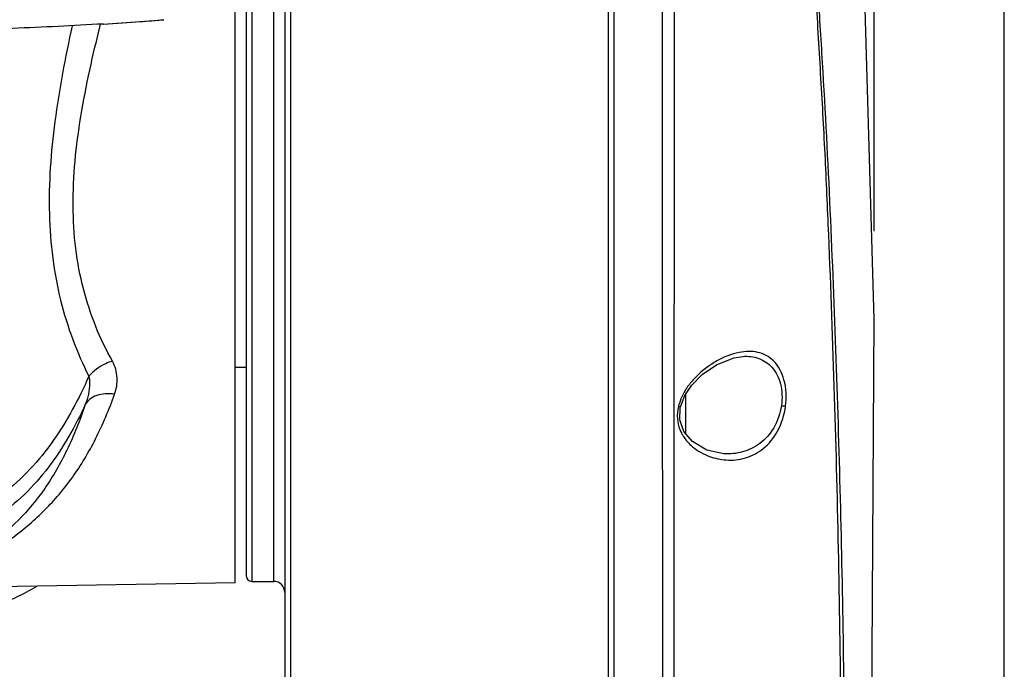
# Model space of a CAD drawing. Header units: millimetres. Extents: x 7426 to 8300, y 123 to 421.
# Tile 121 of 197: x 8065.4 to 8069.88, y 271.62 to 274.58. Entities that reach past the tile are written whole.
import ezdxf

# ---------------------------------------------------------------- set-up
doc = ezdxf.new("R2010")
doc.units = ezdxf.units.MM
doc.layers.add('外形图', color=7, linetype='Continuous')
doc.layers.add('尺寸标注', color=7, linetype='Continuous')
doc.styles.add('微软雅黑', font='msyh.ttc')
doc.dimstyles.new('尺寸标注_1_20比例', dxfattribs={"dimtxt": 1.5, "dimasz": 1.25, "dimexe": 0.5, "dimexo": 0.4, "dimgap": 0.5, "dimtad": 1, "dimdec": 1, "dimlfac": 20, "dimdsep": 46, "dimtxsty": '微软雅黑', "dimcen": 0.09, "dimadec": 0, "dimazin": 0, "dimtp": 0.01, "dimtm": 0.01, "dimtfac": 1, "dimtdec": 1, "dimtofl": 0, "dimtmove": 0, "dimatfit": 3, "dimfxl": 1, "dimtolj": 1, "dimarcsym": 0})

# ---------------------------------------------------------------- blocks, each defined once
blk = doc.blocks.new('*D1254')
at = {"layer": 'Defpoints', "color": 0}
for p in [(8069.8803, 291.5889), (8056.8352, 246.458), (8069.8803, 246.4589)]:
    blk.add_point(p, dxfattribs=at)
at = {"layer": '尺寸标注', "color": 0, "lineweight": -2}
for p, q in [((8056.8352, 246.858), (8056.8352, 292.0889)), ((8069.8803, 246.8589), (8069.8803, 292.0889)), ((8058.0852, 291.5889), (8068.6303, 291.5889))]:
    blk.add_line(p, q, dxfattribs=at)
at = {"layer": '尺寸标注', "color": 0}
for points in [[(8058.0852, 291.7972), (8058.0852, 291.3805), (8056.8352, 291.5889)], [(8068.6303, 291.3805), (8068.6303, 291.7972), (8069.8803, 291.5889)]]:
    blk.add_solid(points, dxfattribs=at)
at = {"layer": '尺寸标注', "color": 0, "insert": (8063.7081, 292.8641), "char_height": 1.5, "attachment_point": 5, "style": '微软雅黑'}
blk.add_mtext('\\A1;\\A1;260', dxfattribs=at)
blk = doc.blocks.new('*D1255')
at = {"layer": 'Defpoints', "color": 0}
for p in [(8069.2878, 286.4318), (8069.2878, 273.2156), (8057.4367, 272.9479)]:
    blk.add_point(p, dxfattribs=at)
at = {"layer": '尺寸标注', "color": 0, "lineweight": -2}
for p, q in [((8057.4367, 273.3479), (8057.4367, 286.9318)), ((8069.2878, 273.6156), (8069.2878, 286.9318)), ((8058.6867, 286.4318), (8068.0378, 286.4318))]:
    blk.add_line(p, q, dxfattribs=at)
at = {"layer": '尺寸标注', "color": 0}
for points in [[(8058.6867, 286.6402), (8058.6867, 286.2235), (8057.4367, 286.4318)], [(8068.0378, 286.2235), (8068.0378, 286.6402), (8069.2878, 286.4318)]]:
    blk.add_solid(points, dxfattribs=at)
at = {"layer": '尺寸标注', "color": 0, "insert": (8063.3623, 287.707), "char_height": 1.5, "attachment_point": 5, "style": '微软雅黑'}
blk.add_mtext('\\A1;\\A1;237.4', dxfattribs=at)

msp = doc.modelspace()

# ---------------------------------------------------------------- linework, layer by layer
at = {"layer": '外形图', "color": 7, "linetype": 'Continuous'}
for p, q in [((8066.6341, 278.369), (8066.6341, 271.4928)), ((8066.6077, 278.344), (8066.6077, 271.4617)), ((8066.5577, 272.022), (8066.5577, 278.272)), ((8068.0802, 262.8431), (8068.0802, 278.2703)), ((8068.1065, 266.3397), (8068.1065, 278.2378)), ((8069.2878, 273.2156), (8069.2132, 275.7972)), ((8066.4577, 275.3966), (8066.4577, 272.022)), ((8066.4327, 275.2875), (8066.4327, 272.047)), ((8066.3827, 272.0159), (8066.3827, 274.852)), ((8066.6342, 274.7067), (8066.6341, 274.1766)), ((8065.77, 274.558), (8065.7708, 274.5613)), ((8065.7707, 274.5583), (8065.7715, 274.5616)), ((8065.7831, 274.5589), (8065.782, 274.5589)), ((8068.691, 273.0462), (8068.6914, 273.0462)), ((8066.3827, 272.997), (8066.4327, 272.997)), ((8068.4269, 272.8677), (8068.459, 272.9153)), ((8068.4073, 272.8164), (8068.4269, 272.8677)), ((8068.4302, 272.8726), (8068.4302, 272.6966)), ((8068.4232, 272.7049), (8068.4047, 272.7569)), ((8068.4628, 272.658), (8068.4232, 272.7049)), ((8068.6044, 272.6024), (8068.6042, 272.6024)), ((8066.3827, 272.0159), (8065.0325, 271.9924)), ((8066.4577, 272.022), (8066.5577, 272.022))]:
    msp.add_line(p, q, dxfattribs=at)
for points in [[(8065.7831, 274.5589), (8065.8912, 274.5656), (8065.9916, 274.5728), (8066.0577, 274.5786)], [(8069.0512, 264.2067), (8069.2592, 268.3811), (8069.2878, 273.2156)], [(8068.459, 272.9153), (8068.506, 272.9629), (8068.571, 273.008), (8068.6504, 273.04), (8068.6914, 273.0462)], [(8068.4047, 272.7569), (8068.406, 272.8106), (8068.4073, 272.8164)], [(8068.6044, 272.6024), (8068.527, 272.6195), (8068.4628, 272.658)]]:
    msp.add_lwpolyline(points, dxfattribs=at)
for centre, radius, start, end in [((8068.774, 272.6594), 0.4166, 135.7781, 138.9046), ((8068.6413, 272.7625), 0.2485, 150.9529, 154.2431), ((8068.6341, 272.7663), 0.2404, 148.338, 150.8997), ((8068.7994, 272.6998), 0.4187, 161.4117, 163.5527), ((8068.6339, 272.8466), 0.2726, 249.8268, 266.0283), ((8066.4577, 272.047), 0.025, 180, 270), ((8066.5577, 271.972), 0.05, 0, 90)]:
    msp.add_arc(centre, radius, start, end, dxfattribs=at)
for points, knots in [([(8068.3284, 266.5067), (8068.3281, 267.0711), (8068.3292, 268.1974), (8068.3279, 269.6036), (8068.3263, 270.7247), (8068.3269, 271.5628), (8068.3267, 272.3995), (8068.3257, 273.235), (8068.327, 274.0713), (8068.3251, 274.7707), (8068.3235, 275.3327), (8068.3229, 275.7518), (8068.3235, 276.1597), (8068.3238, 276.5484), (8068.324, 276.9107), (8068.3244, 277.2398), (8068.3255, 277.4904), (8068.3263, 277.6698), (8068.3265, 277.787), (8068.3267, 277.8918), (8068.3268, 277.9836), (8068.3268, 278.0621), (8068.3268, 278.119), (8068.3269, 278.1576), (8068.3269, 278.1812), (8068.327, 278.2012), (8068.327, 278.2176), (8068.3271, 278.2305), (8068.3269, 278.2388), (8068.3272, 278.2438), (8068.3268, 278.246), (8068.3276, 278.2479), (8068.3271, 278.2482)], [0, 0, 0, 0, 0.144227, 0.287772, 0.359292, 0.430665, 0.501911, 0.57307, 0.644133, 0.715591, 0.751766, 0.787725, 0.822674, 0.855991, 0.887045, 0.915245, 0.940074, 0.951079, 0.961074, 0.970013, 0.97785, 0.984547, 0.990074, 0.992389, 0.9944, 0.996106, 0.997504, 0.998595, 0.999375, 0.999648, 0.999843, 1, 1, 1, 1]), ([(8068.3792, 272.8164), (8068.3791, 273.1109), (8068.3805, 273.7), (8068.3794, 274.438), (8068.3815, 275.0314), (8068.3807, 275.4777), (8068.3807, 275.9171), (8068.3816, 276.3401), (8068.381, 276.7378), (8068.3806, 277.1016), (8068.3806, 277.38), (8068.3807, 277.58), (8068.3806, 277.7113), (8068.3804, 277.8289), (8068.3801, 277.9324), (8068.3797, 278.0208), (8068.3795, 278.085), (8068.3793, 278.1284), (8068.3792, 278.1551), (8068.3791, 278.1777), (8068.3791, 278.1962), (8068.3791, 278.2106), (8068.379, 278.2202), (8068.3792, 278.2256), (8068.379, 278.2284), (8068.3793, 278.2296), (8068.379, 278.2307), (8068.3791, 278.2307)], [0, 0, 0, 0, 0.16317, 0.326414, 0.40893, 0.491944, 0.57372, 0.652381, 0.726365, 0.794048, 0.853963, 0.880618, 0.904901, 0.926682, 0.945826, 0.962198, 0.975707, 0.981368, 0.98629, 0.990464, 0.993888, 0.996557, 0.998468, 0.999138, 0.999617, 0.999904, 1, 1, 1, 1]), ([(8069.0329, 266.135), (8069.0597, 266.6359), (8069.1014, 267.6372), (8069.1364, 269.1374), (8069.1443, 270.3848), (8069.1391, 271.3793), (8069.1282, 272.1222), (8069.1099, 272.8624), (8069.0873, 273.4776), (8069.066, 273.9679), (8069.0452, 274.3345), (8069.0227, 274.7032), (8069.0029, 275.1985), (8069.0024, 275.7962), (8069.0295, 276.4441), (8069.0655, 276.9507), (8069.09, 277.2332), (8069.0985, 277.3407)], [0, 0, 0, 0, 0.134214, 0.268098, 0.40147, 0.46793, 0.534187, 0.600226, 0.666042, 0.698875, 0.73153, 0.764295, 0.797701, 0.864128, 0.924129, 0.971164, 1, 1, 1, 1]), ([(8069.046, 266.1353), (8069.0727, 266.595), (8069.1135, 267.5142), (8069.1498, 268.8916), (8069.162, 270.2647), (8069.1556, 271.4053), (8069.1382, 272.314), (8069.1187, 272.9923), (8069.0917, 273.6679), (8069.0642, 274.2294), (8069.0344, 274.6791), (8069.0182, 275.0202), (8069.012, 275.3632), (8069.0143, 275.8028), (8069.0337, 276.2989), (8069.0616, 276.6808), (8069.0762, 276.8523)], [0, 0, 0, 0, 0.128834, 0.257374, 0.385448, 0.512962, 0.576443, 0.639716, 0.702774, 0.765609, 0.796958, 0.828857, 0.861144, 0.892909, 0.951831, 1, 1, 1, 1]), ([(8065.782, 274.5589), (8065.6451, 274.5509), (8065.3175, 274.5354), (8064.9897, 274.5245), (8064.7989, 274.5194)], [0, 0, 0, 0, 0.418106, 1, 1, 1, 1]), ([(8065.8237, 273.0243), (8065.7955, 273.0751), (8065.7441, 273.1821), (8065.6875, 273.3541), (8065.6531, 273.5387), (8065.6375, 273.8022), (8065.6732, 274.1465), (8065.7353, 274.4191), (8065.77, 274.558)], [0, 0, 0, 0, 0.110858, 0.225374, 0.34413, 0.467544, 0.727238, 1, 1, 1, 1]), ([(8065.782, 274.5589), (8065.8377, 274.5621), (8065.9297, 274.5681), (8066.0216, 274.5753), (8066.0578, 274.5787)], [0, 0, 0, 0, 0.605478, 1, 1, 1, 1]), ([(8065.6408, 274.5511), (8065.6094, 274.4067), (8065.5549, 274.1234), (8065.5284, 273.7673), (8065.5484, 273.4952), (8065.584, 273.3036), (8065.6396, 273.1232), (8065.6895, 273.0098), (8065.7166, 272.9553)], [0, 0, 0, 0, 0.271789, 0.530311, 0.653548, 0.772659, 0.887998, 1, 1, 1, 1]), ([(8068.6746, 273.0638), (8068.6391, 273.0568), (8068.5662, 273.0272), (8068.5041, 272.9795), (8068.4754, 272.95)], [0, 0, 0, 0, 0.467911, 1, 1, 1, 1]), ([(8068.8852, 272.8196), (8068.8903, 272.8594), (8068.888, 272.934), (8068.8471, 273.0154), (8068.7982, 273.0519), (8068.7453, 273.071), (8068.7021, 273.0693), (8068.6746, 273.0638)], [0, 0, 0, 0, 0.312984, 0.566854, 0.676091, 0.781452, 1, 1, 1, 1]), ([(8068.6914, 273.0462), (8068.7156, 273.0474), (8068.7654, 273.0426), (8068.8319, 272.9979), (8068.8694, 272.9175), (8068.8711, 272.8548), (8068.8665, 272.822)], [0, 0, 0, 0, 0.221437, 0.442049, 0.698285, 1, 1, 1, 1]), ([(8065.8237, 273.0243), (8065.8133, 273.0212), (8065.7733, 273.0059), (8065.7371, 272.9798), (8065.7167, 272.9553)], [0, 0, 0, 0, 0.254217, 1, 1, 1, 1]), ([(8065.8339, 272.874), (8065.8424, 272.8977), (8065.8512, 272.9499), (8065.8364, 273.0013), (8065.8237, 273.0243)], [0, 0, 0, 0, 0.490326, 1, 1, 1, 1]), ([(8065.7166, 272.9553), (8065.694, 272.9044), (8065.645, 272.8039), (8065.5575, 272.6606), (8065.4522, 272.529), (8065.2855, 272.3778), (8065.034, 272.2439), (8064.7062, 272.1585), (8064.3709, 272.115), (8064.0336, 272.0927), (8063.6957, 272.0841), (8063.4704, 272.0831), (8063.3577, 272.0832)], [0, 0, 0, 0, 0.062029, 0.124203, 0.186479, 0.248827, 0.373528, 0.49867, 0.623964, 0.7493, 0.874648, 1, 1, 1, 1]), ([(8065.7167, 272.9553), (8065.7188, 272.9446), (8065.7231, 272.9011), (8065.7124, 272.8573), (8065.7004, 272.8269)], [0, 0, 0, 0, 0.249428, 1, 1, 1, 1]), ([(8065.0325, 271.9924), (8065.0275, 271.9923), (8065.0208, 271.9923), (8065.0132, 271.994), (8065.0097, 271.9955), (8065.0078, 271.9982), (8065.0087, 272.0015), (8065.0113, 272.0047), (8065.0155, 272.0085), (8065.0213, 272.0128), (8065.0318, 272.0197), (8065.0484, 272.0293), (8065.0718, 272.0418), (8065.099, 272.0561), (8065.1292, 272.072), (8065.1736, 272.0958), (8065.2322, 272.129), (8065.3041, 272.174), (8065.3767, 272.2251), (8065.4482, 272.2825), (8065.5172, 272.3466), (8065.5825, 272.4174), (8065.6647, 272.5226), (8065.7543, 272.6735), (8065.8089, 272.8049), (8065.8339, 272.874)], [0, 0, 0, 0, 0.011736, 0.015708, 0.01853, 0.020599, 0.022825, 0.026018, 0.030444, 0.036137, 0.043058, 0.060303, 0.081526, 0.106019, 0.13313, 0.162319, 0.22536, 0.292764, 0.363124, 0.435654, 0.509959, 0.585933, 0.663711, 0.825929, 1, 1, 1, 1]), ([(8065.8339, 272.874), (8065.8198, 272.8761), (8065.7923, 272.8775), (8065.7535, 272.8701), (8065.7213, 272.8535), (8065.7057, 272.8363), (8065.7004, 272.8269)], [0, 0, 0, 0, 0.284206, 0.547215, 0.784438, 1, 1, 1, 1]), ([(8065.7004, 272.8269), (8065.6773, 272.7769), (8065.6271, 272.6785), (8065.5365, 272.5396), (8065.4268, 272.4146), (8065.2556, 272.274), (8065.0045, 272.151), (8064.6816, 272.0719), (8064.3523, 272.0298), (8064.0212, 272.0076), (8063.6895, 271.9984), (8063.4683, 271.9975), (8063.3577, 271.9975)], [0, 0, 0, 0, 0.062365, 0.124801, 0.187247, 0.249701, 0.374454, 0.499452, 0.62456, 0.7497, 0.874849, 1, 1, 1, 1]), ([(8065.7005, 272.8269), (8065.6766, 272.7562), (8065.6243, 272.6239), (8065.5236, 272.4452), (8065.4019, 272.2994), (8065.2678, 272.1842), (8065.1623, 272.1147), (8065.0947, 272.0749), (8065.0647, 272.0577), (8065.0373, 272.0423), (8065.0134, 272.0285), (8064.996, 272.0181), (8064.9846, 272.0105), (8064.978, 272.0057), (8064.973, 272.0014), (8064.9696, 271.9975), (8064.9676, 271.9941), (8064.9679, 271.9893), (8064.9762, 271.986), (8064.9884, 271.9853), (8065.0074, 271.9859), (8065.0215, 271.9875), (8065.0295, 271.9886)], [0, 0, 0, 0, 0.185373, 0.352422, 0.507523, 0.654552, 0.790153, 0.820862, 0.849619, 0.875859, 0.898955, 0.918244, 0.92623, 0.932993, 0.938468, 0.942654, 0.945684, 0.947974, 0.95373, 0.964392, 0.980014, 1, 1, 1, 1]), ([(8068.379, 266.5077), (8068.3789, 267.0367), (8068.378, 269.1397), (8068.38, 271.2426), (8068.3792, 272.8164)], [0, 0, 0, 0, 0.251577, 1, 1, 1, 1]), ([(8068.4062, 272.8166), (8068.4058, 272.8167), (8068.403, 272.8172), (8068.4002, 272.8178), (8068.3978, 272.8184)], [0, 0, 0, 0, 0.145882, 1, 1, 1, 1]), ([(8068.4073, 272.8164), (8068.4073, 272.8163), (8068.4067, 272.8166), (8068.4065, 272.8165), (8068.4062, 272.8166)], [0, 0, 0, 0, 0.228454, 1, 1, 1, 1]), ([(8068.8665, 272.822), (8068.8615, 272.7866), (8068.8393, 272.7206), (8068.7737, 272.6461), (8068.6912, 272.6065), (8068.6328, 272.601), (8068.6044, 272.6024)], [0, 0, 0, 0, 0.285749, 0.540256, 0.772526, 1, 1, 1, 1]), ([(8068.6151, 272.5746), (8068.6443, 272.5726), (8068.7052, 272.5785), (8068.7908, 272.6235), (8068.8581, 272.7073), (8068.8797, 272.7802), (8068.8852, 272.8196)], [0, 0, 0, 0, 0.218768, 0.445954, 0.703184, 1, 1, 1, 1]), ([(8068.8665, 272.822), (8068.8684, 272.8218), (8068.8747, 272.821), (8068.8809, 272.8202), (8068.8853, 272.8196)], [0, 0, 0, 0, 0.305548, 1, 1, 1, 1]), ([(8068.4043, 272.714), (8068.4064, 272.7086), (8068.4156, 272.6882), (8068.4285, 272.6696), (8068.4395, 272.6573)], [0, 0, 0, 0, 0.259216, 1, 1, 1, 1]), ([(8068.4395, 272.6573), (8068.4466, 272.6493), (8068.4757, 272.6212), (8068.5119, 272.6009), (8068.5399, 272.5906)], [0, 0, 0, 0, 0.261833, 1, 1, 1, 1])]:
    msp.add_open_spline(points, degree=3, knots=knots, dxfattribs=at)
for points in [[(8068.46, 272.9333), (8068.4488, 272.9205), (8068.4384, 272.9069), (8068.4295, 272.8924)], [(8068.4175, 272.8705), (8068.4117, 272.8585), (8068.4068, 272.846), (8068.4025, 272.8333)], [(8068.3978, 272.8184), (8068.3941, 272.7996), (8068.3919, 272.7802), (8068.3933, 272.7612)], [(8068.3933, 272.7612), (8068.3945, 272.7451), (8068.3984, 272.729), (8068.4043, 272.714)], [(8065.2978, 271.9098), (8065.3599, 271.9357), (8065.4206, 271.9655), (8065.4788, 271.9993)]]:
    msp.add_open_spline(points, degree=3, dxfattribs=at)

# ---------------------------------------------------------------- dimensions: what is measured, and where the dimension line sits
at = {"layer": '尺寸标注'}
dim = msp.add_linear_dim(base=(8069.8803, 291.5889), p1=(8056.8352, 246.458), p2=(8069.8803, 246.4589), text='\\A1;260', dimstyle='尺寸标注_1_20比例', override={"dimtxsty": '微软雅黑'}, dxfattribs=at)
dim.commit()
dim.dimension.update_dxf_attribs({"geometry": '*D1254', "text_midpoint": (8063.7081, 291.5889), "dimtype": 160})
dim = msp.add_linear_dim(base=(8069.2878, 286.4318), p1=(8057.4367, 272.9479), p2=(8069.2878, 273.2156), text='\\A1;237.4', dimstyle='尺寸标注_1_20比例', override={"dimtxsty": '微软雅黑'}, dxfattribs=at)
dim.commit()
dim.dimension.update_dxf_attribs({"geometry": '*D1255', "text_midpoint": (8063.3623, 287.707)})

doc.saveas('drawing.dxf')
